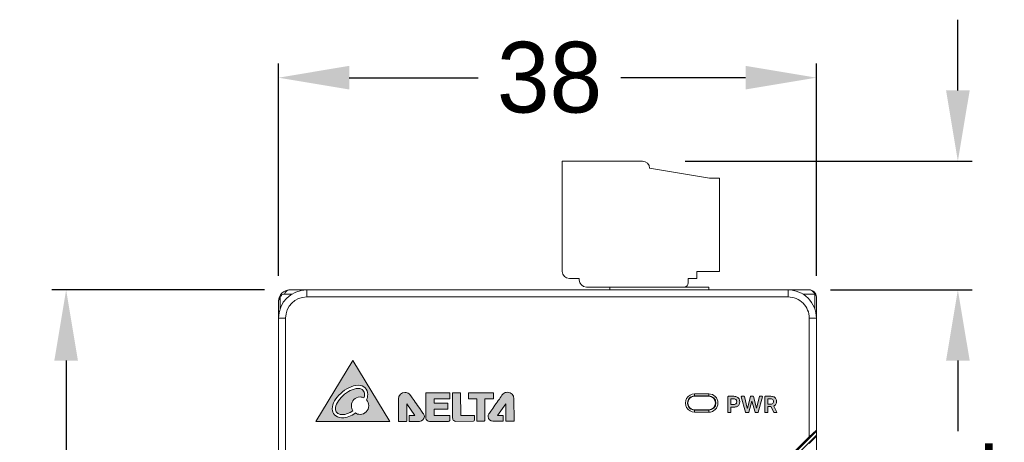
# Model space of a CAD drawing. Header units: millimetres. Extents: x 23 to 399, y -208 to 263.
# Tile 9 of 11: x 23 to 93, y 184 to 214. Entities that reach past the tile are written whole.
import ezdxf

# ---------------------------------------------------------------- set-up
doc = ezdxf.new("R2010")
doc.units = ezdxf.units.MM
doc.header["$LTSCALE"] = 23.1
doc.header["$PDMODE"] = 3
doc.header["$PDSIZE"] = 0.3125
doc.layers.get('0').update_dxf_attribs({"linetype": 'CONTINUOUS'})
doc.layers.get('Defpoints').update_dxf_attribs({"linetype": 'CONTINUOUS'})
doc.layers.add('DIM', color=6, linetype='CONTINUOUS')
doc.dimstyles.get("Standard").update_dxf_attribs({"dimtxt": 3, "dimasz": 3, "dimexe": 1, "dimexo": 3, "dimtad": 1, "dimzin": 0, "dimdsep": 46, "dimtxsty": 'Standard', "dimblk": '_FILLED', "dimblk1": '_FILLED', "dimblk2": '_FILLED', "dimcen": 0.09, "dimazin": 0, "dimtp": 0.01, "dimtm": 0.01, "dimtfac": 1, "dimtofl": 0, "dimtmove": 0, "dimatfit": 3, "dimldrblk": '_FILLED', "dimfxl": 1, "dimtolj": 1, "dimtzin": 0, "dimarcsym": 0})

# ---------------------------------------------------------------- blocks, each defined once
blk = doc.blocks.new('_FILLED')
at = {"color": 0, "linetype": 'ByBlock'}
blk.add_solid([(0, 0), (-1, 0.167), (-1, -0.167)], dxfattribs=at)
blk = doc.blocks.new('*D1')
at = {"layer": 'Defpoints', "color": 0, "transparency": 16777216}
for p in [(43.265, 194.932), (26.261, 94.932), (43.265, 94.932)]:
    blk.add_point(p, dxfattribs=at)
at = {"layer": 'DIM', "color": 0, "lineweight": -2, "transparency": 16777216}
for p, q in [((40.265, 194.932), (25.261, 194.932)), ((26.261, 189.932), (26.261, 151.884)), ((26.261, 99.932), (26.261, 137.979)), ((40.265, 94.932), (25.261, 94.932))]:
    blk.add_line(p, q, dxfattribs=at)
at = {"layer": 'DIM', "color": 0, "lineweight": -2, "transparency": 16777216, "xscale": 5, "yscale": 5, "zscale": 5}
for p, rotation in [((26.261, 194.932), 90), ((26.261, 94.932), 270)]:
    blk.add_blockref('_FILLED', p, dxfattribs=dict(at, rotation=rotation))
at = {"layer": 'DIM', "color": 0, "lineweight": 0, "transparency": 16777216, "insert": (26.261, 144.932), "char_height": 5, "attachment_point": 5, "rotation": 90}
blk.add_mtext('\\A1;100', dxfattribs=at)
blk = doc.blocks.new('*D2')
at = {"layer": 'Defpoints', "color": 0, "transparency": 16777216}
for p in [(79.265, 209.932), (41.265, 192.932), (79.265, 192.932)]:
    blk.add_point(p, dxfattribs=at)
at = {"layer": 'DIM', "color": 0, "lineweight": -2, "transparency": 16777216}
for p, q in [((41.265, 195.932), (41.265, 210.932)), ((79.265, 195.932), (79.265, 210.932)), ((46.265, 209.932), (55.367, 209.932)), ((74.265, 209.932), (65.463, 209.932))]:
    blk.add_line(p, q, dxfattribs=at)
at = {"layer": 'DIM', "color": 0, "lineweight": -2, "transparency": 16777216, "xscale": 5, "yscale": 5, "zscale": 5, "rotation": 180}
blk.add_blockref('_FILLED', (41.265, 209.932), dxfattribs=at)
at = {"layer": 'DIM', "color": 0, "lineweight": -2, "transparency": 16777216, "xscale": 5, "yscale": 5, "zscale": 5}
blk.add_blockref('_FILLED', (79.265, 209.932), dxfattribs=at)
at = {"layer": 'DIM', "color": 0, "lineweight": 0, "transparency": 16777216, "insert": (60.415, 209.932), "char_height": 5, "attachment_point": 5}
blk.add_mtext('\\A1;38', dxfattribs=at)
blk = doc.blocks.new('*D5')
at = {"layer": 'Defpoints', "color": 0, "transparency": 16777216}
for p in [(66.988, 204.032), (77.265, 194.932), (89.265, 194.932)]:
    blk.add_point(p, dxfattribs=at)
at = {"layer": 'DIM', "color": 0, "lineweight": -2, "transparency": 16777216}
for p, q in [((89.265, 209.032), (89.265, 214.032)), ((69.988, 204.032), (90.265, 204.032)), ((80.265, 194.932), (90.265, 194.932)), ((89.265, 189.932), (89.265, 184.932))]:
    blk.add_line(p, q, dxfattribs=at)
at = {"layer": 'DIM', "color": 0, "lineweight": -2, "transparency": 16777216, "xscale": 5, "yscale": 5, "zscale": 5}
for p, rotation in [((89.265, 204.032), 270), ((89.265, 194.932), 90)]:
    blk.add_blockref('_FILLED', p, dxfattribs=dict(at, rotation=rotation))
at = {"layer": 'DIM', "color": 0, "lineweight": 0, "transparency": 16777216, "insert": (89.265, 179.765), "char_height": 5, "attachment_point": 5, "rotation": 90}
blk.add_mtext('\\A1;9.1', dxfattribs=at)

msp = doc.modelspace()

# ---------------------------------------------------------------- hatches: boundary and pattern name
at = {"lineweight": 0, "transparency": 33554687}
h = msp.add_hatch(color=256, dxfattribs=at)
edge = h.paths.add_edge_path()
edge.add_spline(control_points=[(47.229, 187.837), (47.3, 187.765), (47.341, 187.663), (47.342, 187.534), (47.342, 187.461), (47.328, 187.379), (47.298, 187.294), (47.216, 187.334), (47.124, 187.358), (47.026, 187.358), (46.687, 187.357), (46.412, 187.082), (46.413, 186.743), (46.413, 186.611), (46.456, 186.488), (46.528, 186.388), (46.268, 186.213), (45.991, 186.109), (45.77, 186.11), (45.758, 186.11), (45.746, 186.11), (45.734, 186.11), (45.565, 186.119), (45.462, 186.18), (45.393, 186.255), (45.323, 186.331), (45.291, 186.428), (45.289, 186.499), (45.288, 186.507), (45.288, 186.514), (45.288, 186.52), (45.284, 186.777), (45.497, 187.152), (45.814, 187.445), (46.129, 187.741), (46.541, 187.956), (46.89, 187.957), (46.89, 187.957), (46.895, 187.957), (46.895, 187.957), (47.05, 187.956), (47.157, 187.909), (47.229, 187.837)], knot_values=[0, 0, 0, 0, 1, 1, 1, 2, 2, 2, 3, 3, 3, 4, 4, 4, 5, 5, 5, 6, 6, 6, 7, 7, 7, 8, 8, 8, 9, 9, 9, 10, 10, 10, 11, 11, 11, 12, 12, 12, 13, 13, 13, 14, 14, 14, 14], degree=3, periodic=0)
edge = h.paths.add_edge_path()
edge.add_spline(control_points=[(47.028, 186.13), (46.906, 186.13), (46.793, 186.166), (46.697, 186.227), (46.695, 186.225), (46.692, 186.223), (46.69, 186.222), (46.393, 186.015), (46.07, 185.883), (45.771, 185.881), (45.755, 185.881), (45.739, 185.882), (45.724, 185.882), (45.501, 185.892), (45.331, 185.982), (45.224, 186.102), (45.115, 186.222), (45.066, 186.365), (45.061, 186.489), (45.06, 186.499), (45.06, 186.509), (45.06, 186.52), (45.063, 186.889), (45.315, 187.287), (45.659, 187.612), (46.004, 187.933), (46.45, 188.179), (46.888, 188.185), (46.889, 188.185), (46.891, 188.185), (46.894, 188.185), (47.098, 188.185), (47.271, 188.118), (47.39, 187.998), (47.51, 187.879), (47.57, 187.712), (47.57, 187.534), (47.57, 187.41), (47.542, 187.28), (47.487, 187.149), (47.582, 187.041), (47.64, 186.9), (47.64, 186.745), (47.641, 186.406), (47.367, 186.131), (47.028, 186.13), (47.028, 186.13), (47.028, 186.13), (47.028, 186.13)], knot_values=[0, 0, 0, 0, 1, 1, 1, 2, 2, 2, 3, 3, 3, 4, 4, 4, 5, 5, 5, 6, 6, 6, 7, 7, 7, 8, 8, 8, 9, 9, 9, 10, 10, 10, 11, 11, 11, 12, 12, 12, 13, 13, 13, 14, 14, 14, 15, 15, 15, 16, 16, 16, 16], degree=3, periodic=0)
edge = h.paths.add_edge_path()
edge.add_spline(control_points=[(46.522, 189.939), (46.522, 189.939), (43.905, 185.624), (43.905, 185.624), (43.905, 185.624), (49.138, 185.631), (49.138, 185.631), (49.138, 185.631), (46.522, 189.939), (46.522, 189.939), (46.522, 189.939), (46.522, 189.939), (46.522, 189.939)], knot_values=[0, 0, 0, 0, 1, 1, 1, 2, 2, 2, 3, 3, 3, 4, 4, 4, 4], degree=3, periodic=0)
h = msp.add_hatch(color=256, dxfattribs=at)
edge = h.paths.add_edge_path()
edge.add_spline(control_points=[(57.444, 187.693), (57.697, 187.693), (57.903, 187.488), (57.903, 187.235), (57.903, 187.235), (57.905, 185.666), (57.905, 185.666), (57.905, 185.66), (57.902, 185.654), (57.898, 185.649), (57.893, 185.645), (57.887, 185.642), (57.881, 185.642), (57.881, 185.642), (57.347, 185.641), (57.347, 185.641), (57.341, 185.641), (57.334, 185.644), (57.33, 185.648), (57.325, 185.653), (57.323, 185.659), (57.323, 185.666), (57.323, 185.666), (57.321, 186.883), (57.321, 186.883), (57.321, 186.883), (56.749, 186.058), (56.749, 186.058), (56.749, 186.058), (57.121, 186.059), (57.121, 186.059), (57.128, 186.059), (57.134, 186.056), (57.139, 186.052), (57.143, 186.047), (57.146, 186.041), (57.146, 186.034), (57.146, 186.034), (57.146, 185.665), (57.146, 185.665), (57.146, 185.659), (57.144, 185.653), (57.139, 185.648), (57.135, 185.644), (57.128, 185.641), (57.122, 185.641), (57.122, 185.641), (56.415, 185.64), (56.415, 185.64), (56.227, 185.64), (56.074, 185.792), (56.074, 185.98), (56.074, 186.053), (56.097, 186.121), (56.136, 186.176), (56.136, 186.177), (56.34, 186.466), (56.557, 186.773), (56.775, 187.081), (57.004, 187.407), (57.054, 187.48), (57.082, 187.521), (57.12, 187.56), (57.15, 187.585), (57.23, 187.652), (57.332, 187.693), (57.444, 187.693)], knot_values=[0, 0, 0, 0, 1, 1, 1, 2, 2, 2, 3, 3, 3, 4, 4, 4, 5, 5, 5, 6, 6, 6, 7, 7, 7, 8, 8, 8, 9, 9, 9, 10, 10, 10, 11, 11, 11, 12, 12, 12, 13, 13, 13, 14, 14, 14, 15, 15, 15, 16, 16, 16, 17, 17, 17, 18, 18, 18, 19, 19, 19, 20, 20, 20, 21, 21, 21, 22, 22, 22, 22], degree=3, periodic=0)
edge = h.paths.add_edge_path()
edge.add_spline(control_points=[(51.086, 186.768), (50.868, 187.075), (50.638, 187.4), (50.588, 187.473), (50.587, 187.473), (50.587, 187.473), (50.587, 187.473), (50.559, 187.514), (50.521, 187.553), (50.491, 187.578), (50.412, 187.645), (50.309, 187.685), (50.197, 187.685), (49.944, 187.685), (49.739, 187.479), (49.739, 187.226), (49.739, 187.226), (49.739, 187.226), (49.739, 187.226), (49.739, 187.226), (49.739, 187.226), (49.739, 187.226), (49.739, 187.226), (49.74, 186.528), (49.74, 186.528), (49.74, 186.165), (49.741, 185.773), (49.741, 185.657), (49.741, 185.651), (49.744, 185.645), (49.748, 185.64), (49.753, 185.636), (49.759, 185.633), (49.765, 185.633), (49.765, 185.633), (50.299, 185.634), (50.299, 185.634), (50.306, 185.634), (50.312, 185.636), (50.317, 185.641), (50.321, 185.645), (50.324, 185.652), (50.324, 185.658), (50.324, 185.658), (50.322, 186.876), (50.322, 186.876), (50.322, 186.876), (50.896, 186.052), (50.896, 186.052), (50.896, 186.052), (50.524, 186.052), (50.524, 186.052), (50.517, 186.052), (50.511, 186.049), (50.507, 186.044), (50.502, 186.04), (50.499, 186.034), (50.499, 186.027), (50.499, 186.027), (50.5, 185.658), (50.5, 185.658), (50.5, 185.652), (50.503, 185.646), (50.507, 185.641), (50.512, 185.637), (50.518, 185.634), (50.524, 185.634), (50.524, 185.634), (51.231, 185.635), (51.231, 185.635), (51.419, 185.635), (51.572, 185.788), (51.571, 185.976), (51.571, 186.049), (51.548, 186.116), (51.509, 186.171), (51.509, 186.172), (51.304, 186.46), (51.086, 186.768), (51.086, 186.768), (51.086, 186.768), (51.086, 186.768)], knot_values=[0, 0, 0, 0, 1, 1, 1, 2, 2, 2, 3, 3, 3, 4, 4, 4, 5, 5, 5, 6, 6, 6, 7, 7, 7, 8, 8, 8, 9, 9, 9, 10, 10, 10, 11, 11, 11, 12, 12, 12, 13, 13, 13, 14, 14, 14, 15, 15, 15, 16, 16, 16, 17, 17, 17, 18, 18, 18, 19, 19, 19, 20, 20, 20, 21, 21, 21, 22, 22, 22, 23, 23, 23, 24, 24, 24, 25, 25, 25, 26, 26, 26, 27, 27, 27, 27], degree=3, periodic=0)
edge = h.paths.add_edge_path()
edge.add_spline(control_points=[(55.11, 186.032), (55.11, 185.955), (55.111, 185.782), (55.111, 185.747), (55.111, 185.747), (55.111, 185.746), (55.111, 185.746), (55.111, 185.746), (55.111, 185.746), (55.111, 185.746), (55.11, 185.726), (55.1, 185.701), (55.083, 185.678), (55.064, 185.655), (55.043, 185.639), (55.017, 185.638), (55.017, 185.638), (55.016, 185.638), (55.016, 185.638), (55.016, 185.638), (55.016, 185.638), (55.016, 185.638), (55.016, 185.638), (53.806, 185.637), (53.806, 185.637), (53.76, 185.637), (53.7, 185.654), (53.651, 185.692), (53.602, 185.73), (53.564, 185.791), (53.564, 185.879), (53.564, 185.879), (53.563, 186.839), (53.563, 186.839), (53.563, 186.839), (53.562, 187.415), (53.562, 187.415), (53.562, 187.415), (53.562, 187.624), (53.562, 187.624), (53.562, 187.637), (53.573, 187.648), (53.586, 187.648), (53.586, 187.648), (54.109, 187.649), (54.109, 187.649), (54.116, 187.649), (54.122, 187.646), (54.126, 187.642), (54.131, 187.637), (54.134, 187.631), (54.134, 187.625), (54.134, 187.625), (54.136, 186.055), (54.136, 186.055), (54.136, 186.055), (55.086, 186.056), (55.086, 186.056), (55.092, 186.056), (55.099, 186.054), (55.103, 186.049), (55.108, 186.045), (55.11, 186.038), (55.11, 186.032), (55.11, 186.032), (55.11, 186.032), (55.11, 186.032)], knot_values=[0, 0, 0, 0, 1, 1, 1, 2, 2, 2, 3, 3, 3, 4, 4, 4, 5, 5, 5, 6, 6, 6, 7, 7, 7, 8, 8, 8, 9, 9, 9, 10, 10, 10, 11, 11, 11, 12, 12, 12, 13, 13, 13, 14, 14, 14, 15, 15, 15, 16, 16, 16, 17, 17, 17, 18, 18, 18, 19, 19, 19, 20, 20, 20, 21, 21, 21, 22, 22, 22, 22], degree=3, periodic=0)
edge = h.paths.add_edge_path()
edge.add_spline(control_points=[(53.381, 186.034), (53.381, 186.041), (53.378, 186.047), (53.374, 186.051), (53.369, 186.056), (53.363, 186.059), (53.357, 186.059), (53.357, 186.059), (52.268, 186.057), (52.268, 186.057), (52.268, 186.057), (52.267, 186.497), (52.267, 186.497), (52.267, 186.497), (53.206, 186.498), (53.206, 186.498), (53.213, 186.498), (53.219, 186.5), (53.223, 186.505), (53.228, 186.509), (53.23, 186.516), (53.23, 186.522), (53.23, 186.522), (53.23, 186.893), (53.23, 186.893), (53.23, 186.899), (53.227, 186.905), (53.223, 186.91), (53.218, 186.914), (53.212, 186.917), (53.206, 186.917), (53.206, 186.917), (52.27, 186.916), (52.27, 186.916), (52.27, 186.916), (52.27, 187.223), (52.27, 187.223), (52.27, 187.223), (53.355, 187.224), (53.355, 187.224), (53.362, 187.224), (53.368, 187.226), (53.372, 187.231), (53.377, 187.236), (53.38, 187.242), (53.379, 187.248), (53.379, 187.248), (53.379, 187.625), (53.379, 187.625), (53.379, 187.632), (53.376, 187.638), (53.372, 187.642), (53.367, 187.647), (53.361, 187.65), (53.355, 187.65), (53.355, 187.65), (51.7, 187.647), (51.7, 187.647), (51.694, 187.647), (51.688, 187.645), (51.683, 187.64), (51.679, 187.636), (51.676, 187.629), (51.676, 187.623), (51.676, 187.623), (51.678, 185.87), (51.678, 185.87), (51.678, 185.796), (51.716, 185.737), (51.766, 185.697), (51.816, 185.656), (51.879, 185.635), (51.931, 185.635), (51.931, 185.635), (53.272, 185.636), (53.272, 185.636), (53.3, 185.637), (53.326, 185.651), (53.348, 185.671), (53.359, 185.681), (53.366, 185.691), (53.372, 185.701), (53.374, 185.705), (53.376, 185.71), (53.378, 185.713), (53.38, 185.718), (53.381, 185.719), (53.381, 185.728), (53.381, 185.728), (53.381, 185.73), (53.381, 185.73), (53.381, 185.73), (53.381, 186.034), (53.381, 186.034), (53.381, 186.034), (53.381, 186.034), (53.381, 186.034)], knot_values=[0, 0, 0, 0, 1, 1, 1, 2, 2, 2, 3, 3, 3, 4, 4, 4, 5, 5, 5, 6, 6, 6, 7, 7, 7, 8, 8, 8, 9, 9, 9, 10, 10, 10, 11, 11, 11, 12, 12, 12, 13, 13, 13, 14, 14, 14, 15, 15, 15, 16, 16, 16, 17, 17, 17, 18, 18, 18, 19, 19, 19, 20, 20, 20, 21, 21, 21, 22, 22, 22, 23, 23, 23, 24, 24, 24, 25, 25, 25, 26, 26, 26, 27, 27, 27, 28, 28, 28, 29, 29, 29, 30, 30, 30, 31, 31, 31, 32, 32, 32, 32], degree=3, periodic=0)
edge = h.paths.add_edge_path()
edge.add_spline(control_points=[(56.444, 187.241), (56.449, 187.245), (56.451, 187.251), (56.451, 187.258), (56.451, 187.258), (56.451, 187.627), (56.451, 187.627), (56.451, 187.641), (56.44, 187.651), (56.426, 187.651), (56.426, 187.651), (54.705, 187.651), (54.705, 187.651), (54.698, 187.651), (54.692, 187.649), (54.687, 187.644), (54.683, 187.64), (54.68, 187.633), (54.68, 187.627), (54.68, 187.627), (54.681, 187.254), (54.681, 187.254), (54.681, 187.247), (54.684, 187.241), (54.688, 187.236), (54.693, 187.232), (54.699, 187.229), (54.705, 187.229), (54.705, 187.229), (55.286, 187.23), (55.286, 187.23), (55.286, 187.23), (55.288, 185.668), (55.288, 185.668), (55.288, 185.661), (55.29, 185.655), (55.295, 185.65), (55.299, 185.646), (55.306, 185.643), (55.312, 185.643), (55.416, 185.644), (55.711, 185.644), (55.751, 185.644), (55.751, 185.644), (55.751, 185.644), (55.751, 185.644), (55.751, 185.644), (55.752, 185.644), (55.752, 185.644), (55.774, 185.644), (55.799, 185.652), (55.82, 185.67), (55.839, 185.686), (55.856, 185.715), (55.855, 185.755), (55.855, 185.755), (55.853, 187.221), (55.853, 187.221), (55.853, 187.221), (55.853, 187.233), (55.853, 187.233), (55.853, 187.233), (56.427, 187.234), (56.427, 187.234), (56.433, 187.234), (56.44, 187.236), (56.444, 187.241), (56.444, 187.241), (56.444, 187.241), (56.444, 187.241)], knot_values=[0, 0, 0, 0, 1, 1, 1, 2, 2, 2, 3, 3, 3, 4, 4, 4, 5, 5, 5, 6, 6, 6, 7, 7, 7, 8, 8, 8, 9, 9, 9, 10, 10, 10, 11, 11, 11, 12, 12, 12, 13, 13, 13, 14, 14, 14, 15, 15, 15, 16, 16, 16, 17, 17, 17, 18, 18, 18, 19, 19, 19, 20, 20, 20, 21, 21, 21, 22, 22, 22, 23, 23, 23, 23], degree=3, periodic=0)
h = msp.add_hatch(color=256, dxfattribs=at)
h.dxf.hatch_style = 2
edge = h.paths.add_edge_path()
edge.add_spline(control_points=[(73.415, 186.816), (73.467, 186.816), (73.509, 186.825), (73.542, 186.843), (73.575, 186.862), (73.599, 186.886), (73.615, 186.917), (73.631, 186.949), (73.639, 186.986), (73.639, 187.026), (73.639, 187.066), (73.631, 187.102), (73.615, 187.133), (73.6, 187.164), (73.575, 187.189), (73.542, 187.206), (73.509, 187.224), (73.466, 187.232), (73.414, 187.232), (73.414, 187.232), (73.223, 187.232), (73.223, 187.232), (73.223, 187.232), (73.223, 186.816), (73.223, 186.816), (73.223, 186.816), (73.415, 186.816), (73.415, 186.816)], knot_values=[0, 0, 0, 0, 1, 1, 1, 2, 2, 2, 3, 3, 3, 4, 4, 4, 5, 5, 5, 6, 6, 6, 7, 7, 7, 8, 8, 8, 9, 9, 9, 9], degree=3, periodic=0)
edge = h.paths.add_edge_path()
edge.add_spline(control_points=[(73.025, 186.267), (73.018, 186.273), (73.015, 186.281), (73.015, 186.29), (73.015, 186.29), (73.015, 187.374), (73.015, 187.374), (73.015, 187.383), (73.018, 187.39), (73.025, 187.397), (73.031, 187.403), (73.039, 187.406), (73.048, 187.406), (73.048, 187.406), (73.446, 187.406), (73.446, 187.406), (73.534, 187.406), (73.609, 187.39), (73.668, 187.357), (73.728, 187.324), (73.774, 187.279), (73.805, 187.222), (73.836, 187.164), (73.851, 187.099), (73.851, 187.026), (73.851, 186.952), (73.836, 186.887), (73.805, 186.829), (73.773, 186.772), (73.727, 186.727), (73.667, 186.695), (73.606, 186.662), (73.531, 186.645), (73.443, 186.645), (73.443, 186.645), (73.223, 186.645), (73.223, 186.645), (73.223, 186.645), (73.223, 186.29), (73.223, 186.29), (73.223, 186.281), (73.22, 186.273), (73.213, 186.267), (73.207, 186.26), (73.199, 186.257), (73.19, 186.257), (73.19, 186.257), (73.048, 186.257), (73.048, 186.257), (73.039, 186.257), (73.031, 186.26), (73.025, 186.267)], knot_values=[0, 0, 0, 0, 1, 1, 1, 2, 2, 2, 3, 3, 3, 4, 4, 4, 5, 5, 5, 6, 6, 6, 7, 7, 7, 8, 8, 8, 9, 9, 9, 10, 10, 10, 11, 11, 11, 12, 12, 12, 13, 13, 13, 14, 14, 14, 15, 15, 15, 16, 16, 16, 17, 17, 17, 17], degree=3, periodic=0)
h = msp.add_hatch(color=256, dxfattribs=at)
h.dxf.hatch_style = 2
edge = h.paths.add_edge_path()
edge.add_spline(control_points=[(74.279, 186.264), (74.273, 186.268), (74.269, 186.274), (74.267, 186.281), (74.267, 186.281), (73.961, 187.365), (73.961, 187.365), (73.96, 187.369), (73.96, 187.372), (73.96, 187.374), (73.96, 187.383), (73.963, 187.39), (73.969, 187.397), (73.976, 187.404), (73.984, 187.407), (73.993, 187.407), (73.993, 187.407), (74.148, 187.407), (74.148, 187.407), (74.155, 187.407), (74.162, 187.404), (74.168, 187.4), (74.174, 187.395), (74.178, 187.389), (74.179, 187.382), (74.179, 187.382), (74.381, 186.562), (74.381, 186.562), (74.381, 186.562), (74.391, 186.562), (74.391, 186.562), (74.391, 186.562), (74.606, 187.382), (74.606, 187.382), (74.608, 187.39), (74.611, 187.396), (74.618, 187.4), (74.623, 187.404), (74.63, 187.407), (74.638, 187.407), (74.638, 187.407), (74.791, 187.407), (74.791, 187.407), (74.799, 187.407), (74.805, 187.404), (74.811, 187.4), (74.817, 187.396), (74.821, 187.39), (74.823, 187.382), (74.823, 187.382), (75.038, 186.561), (75.038, 186.561), (75.038, 186.561), (75.048, 186.561), (75.048, 186.561), (75.048, 186.561), (75.25, 187.382), (75.25, 187.382), (75.251, 187.389), (75.255, 187.395), (75.261, 187.4), (75.267, 187.404), (75.273, 187.407), (75.281, 187.407), (75.281, 187.407), (75.436, 187.407), (75.436, 187.407), (75.445, 187.407), (75.453, 187.404), (75.459, 187.397), (75.466, 187.39), (75.469, 187.383), (75.469, 187.374), (75.469, 187.372), (75.469, 187.369), (75.468, 187.365), (75.468, 187.365), (75.161, 186.281), (75.161, 186.281), (75.159, 186.274), (75.156, 186.268), (75.15, 186.264), (75.144, 186.259), (75.137, 186.257), (75.13, 186.257), (75.13, 186.257), (74.974, 186.257), (74.974, 186.257), (74.966, 186.257), (74.96, 186.259), (74.954, 186.263), (74.948, 186.268), (74.944, 186.273), (74.942, 186.28), (74.942, 186.28), (74.719, 187.064), (74.719, 187.064), (74.719, 187.064), (74.71, 187.064), (74.71, 187.064), (74.71, 187.064), (74.486, 186.28), (74.486, 186.28), (74.484, 186.273), (74.481, 186.268), (74.475, 186.263), (74.469, 186.259), (74.462, 186.257), (74.455, 186.257), (74.455, 186.257), (74.299, 186.257), (74.299, 186.257), (74.291, 186.257), (74.285, 186.259), (74.279, 186.264)], knot_values=[0, 0, 0, 0, 1, 1, 1, 2, 2, 2, 3, 3, 3, 4, 4, 4, 5, 5, 5, 6, 6, 6, 7, 7, 7, 8, 8, 8, 9, 9, 9, 10, 10, 10, 11, 11, 11, 12, 12, 12, 13, 13, 13, 14, 14, 14, 15, 15, 15, 16, 16, 16, 17, 17, 17, 18, 18, 18, 19, 19, 19, 20, 20, 20, 21, 21, 21, 22, 22, 22, 23, 23, 23, 24, 24, 24, 25, 25, 25, 26, 26, 26, 27, 27, 27, 28, 28, 28, 29, 29, 29, 30, 30, 30, 31, 31, 31, 32, 32, 32, 33, 33, 33, 34, 34, 34, 35, 35, 35, 36, 36, 36, 37, 37, 37, 38, 38, 38, 38], degree=3, periodic=0)
h = msp.add_hatch(color=256, dxfattribs=at)
h.dxf.hatch_style = 2
edge = h.paths.add_edge_path()
edge.add_spline(control_points=[(76.024, 186.851), (76.074, 186.851), (76.117, 186.858), (76.151, 186.872), (76.183, 186.887), (76.208, 186.908), (76.223, 186.935), (76.239, 186.963), (76.247, 186.997), (76.247, 187.039), (76.247, 187.079), (76.239, 187.114), (76.223, 187.143), (76.207, 187.172), (76.183, 187.194), (76.15, 187.209), (76.116, 187.225), (76.074, 187.232), (76.022, 187.232), (76.022, 187.232), (75.862, 187.232), (75.862, 187.232), (75.854, 187.232), (75.847, 187.229), (75.841, 187.224), (75.835, 187.218), (75.832, 187.21), (75.832, 187.202), (75.832, 187.202), (75.832, 186.851), (75.832, 186.851), (75.832, 186.851), (76.024, 186.851), (76.024, 186.851)], knot_values=[0, 0, 0, 0, 1, 1, 1, 2, 2, 2, 3, 3, 3, 4, 4, 4, 5, 5, 5, 6, 6, 6, 7, 7, 7, 8, 8, 8, 9, 9, 9, 10, 10, 10, 11, 11, 11, 11], degree=3, periodic=0)
edge = h.paths.add_edge_path()
edge.add_spline(control_points=[(75.633, 186.266), (75.627, 186.273), (75.623, 186.28), (75.623, 186.289), (75.623, 186.289), (75.623, 187.374), (75.623, 187.374), (75.623, 187.383), (75.627, 187.39), (75.633, 187.397), (75.639, 187.403), (75.647, 187.406), (75.656, 187.406), (75.656, 187.406), (76.055, 187.406), (76.055, 187.406), (76.143, 187.406), (76.217, 187.391), (76.277, 187.36), (76.337, 187.329), (76.382, 187.286), (76.413, 187.232), (76.444, 187.176), (76.46, 187.112), (76.46, 187.039), (76.46, 186.965), (76.444, 186.901), (76.413, 186.847), (76.382, 186.793), (76.336, 186.751), (76.275, 186.722), (76.275, 186.722), (76.252, 186.712), (76.252, 186.712), (76.252, 186.712), (76.481, 186.293), (76.481, 186.293), (76.483, 186.29), (76.484, 186.286), (76.484, 186.282), (76.484, 186.275), (76.482, 186.269), (76.477, 186.264), (76.473, 186.259), (76.467, 186.257), (76.46, 186.257), (76.46, 186.257), (76.299, 186.257), (76.299, 186.257), (76.289, 186.257), (76.281, 186.259), (76.273, 186.264), (76.265, 186.269), (76.26, 186.275), (76.256, 186.283), (76.256, 186.283), (76.043, 186.678), (76.043, 186.678), (76.043, 186.678), (75.832, 186.678), (75.832, 186.678), (75.832, 186.678), (75.832, 186.289), (75.832, 186.289), (75.832, 186.28), (75.829, 186.273), (75.822, 186.266), (75.816, 186.26), (75.808, 186.257), (75.799, 186.257), (75.799, 186.257), (75.656, 186.257), (75.656, 186.257), (75.647, 186.257), (75.639, 186.26), (75.633, 186.266)], knot_values=[0, 0, 0, 0, 1, 1, 1, 2, 2, 2, 3, 3, 3, 4, 4, 4, 5, 5, 5, 6, 6, 6, 7, 7, 7, 8, 8, 8, 9, 9, 9, 10, 10, 10, 11, 11, 11, 12, 12, 12, 13, 13, 13, 14, 14, 14, 15, 15, 15, 16, 16, 16, 17, 17, 17, 18, 18, 18, 19, 19, 19, 20, 20, 20, 21, 21, 21, 22, 22, 22, 23, 23, 23, 24, 24, 24, 25, 25, 25, 25], degree=3, periodic=0)

# ---------------------------------------------------------------- linework, layer by layer
at = {"linetype": 'Continuous', "lineweight": 0}
for p, q in [((61.315, 204.032), (61.315, 196.232)), ((61.315, 204.032), (66.988, 204.032)), ((71.715, 202.832), (67.488, 203.532)), ((71.715, 202.832), (72.415, 202.832)), ((72.415, 202.832), (72.415, 196.232)), ((70.815, 196.232), (70.815, 195.732)), ((70.815, 196.232), (72.415, 196.232)), ((61.815, 195.732), (62.515, 195.732)), ((62.515, 195.732), (62.515, 195.632)), ((70.215, 195.732), (70.215, 195.432)), ((70.215, 195.732), (70.815, 195.732)), ((42.065, 194.932), (78.765, 194.932)), ((43.265, 194.932), (43.265, 194.432)), ((63.015, 195.132), (71.665, 195.132)), ((64.665, 194.932), (64.665, 195.132)), ((71.665, 195.132), (71.665, 194.932)), ((77.265, 194.432), (77.265, 194.932)), ((41.265, 95.732), (41.265, 194.132)), ((41.378, 193.579), (41.378, 194.325)), ((41.678, 194.625), (42.224, 194.625)), ((43.265, 194.432), (77.265, 194.432)), ((79.152, 194.625), (78.305, 194.625)), ((79.152, 193.579), (79.152, 194.625)), ((79.265, 95.432), (79.265, 194.432)), ((41.765, 192.932), (41.265, 192.932)), ((41.765, 96.932), (41.765, 192.932)), ((78.765, 192.932), (78.765, 184.531)), ((79.265, 192.932), (78.765, 192.932)), ((70.665, 187.582), (70.665, 187.407)), ((71.665, 187.582), (70.665, 187.582)), ((70.665, 187.439), (71.665, 187.439)), ((70.665, 187.407), (71.665, 187.407)), ((71.665, 187.582), (71.665, 187.439)), ((71.665, 187.439), (71.665, 187.407)), ((70.665, 186.457), (70.665, 186.424)), ((71.665, 186.457), (70.665, 186.457)), ((71.665, 186.457), (71.665, 186.424)), ((70.665, 186.424), (70.665, 186.282)), ((70.665, 186.424), (71.665, 186.424)), ((70.665, 186.282), (71.665, 186.282)), ((71.665, 186.282), (71.665, 186.424)), ((74.223, 179.989), (78.765, 184.531)), ((77.165, 182.832), (79.265, 184.932)), ((79.265, 184.652), (77.265, 182.652)), ((79.265, 185.006), (78.765, 184.531)), ((78.765, 184.072), (79.265, 184.591))]:
    msp.add_line(p, q, dxfattribs=at)
at = {"lineweight": 0}
msp.add_line((54.265, 194.432), (60.265, 194.432), dxfattribs=at)
at = {"linetype": 'Continuous', "lineweight": 0}
for centre, radius, start, end in [((66.988, 203.532), 0.5, 0, 90), ((61.815, 196.232), 0.5, 180, 270), ((63.015, 195.632), 0.5, 180, 270), ((43.265, 192.932), 2, 90, 180), ((42.065, 194.132), 0.8, 90, 179.99993), ((69.915, 195.432), 0.3, 270, 0), ((77.265, 192.932), 2, 0, 90.0001), ((78.765, 194.432), 0.5, 359.986, 90), ((41.678, 194.325), 0.3, 89.99993, 179.99999), ((43.265, 192.932), 1.5, 90, 180), ((77.265, 192.932), 1.5, 0, 90.00003), ((70.665, 186.932), 0.65, 89.99946, 270), ((70.665, 186.932), 0.507, 89.99684, 270), ((70.665, 186.932), 0.475, 89.98769, 270.02069), ((71.665, 186.932), 0.65, 270, 89.99829), ((71.665, 186.932), 0.507, 270.00275, 89.99683), ((71.665, 186.932), 0.475, 270.02482, 89.97515)]:
    msp.add_arc(centre, radius, start, end, dxfattribs=at)
for points, knots in [([(41.678, 194.625), (41.708, 194.711), (41.787, 194.83), (41.941, 194.917), (42.025, 194.932), (42.065, 194.932)], [0, 0, 0, 0, 0.51979, 0.768936, 1, 1, 1, 1]), ([(79.152, 194.625), (79.122, 194.711), (79.023, 194.865), (78.847, 194.932), (78.765, 194.932)], [0, 0, 0, 0, 0.523347, 1, 1, 1, 1]), ([(41.265, 194.132), (41.265, 194.168), (41.289, 194.246), (41.345, 194.301), (41.378, 194.325)], [0, 0, 0, 0, 0.474044, 1, 1, 1, 1]), ([(79.265, 194.432), (79.265, 194.467), (79.241, 194.545), (79.185, 194.601), (79.152, 194.625)], [0, 0, 0, 0, 0.463706, 1, 1, 1, 1])]:
    msp.add_open_spline(points, degree=3, knots=knots, dxfattribs=at)
at = {"lineweight": 0}
for points, knots in [([(46.522, 189.939), (46.522, 189.939), (43.905, 185.624), (43.905, 185.624), (43.905, 185.624), (49.138, 185.631), (49.138, 185.631), (49.138, 185.631), (46.522, 189.939), (46.522, 189.939), (46.522, 189.939), (46.522, 189.939), (46.522, 189.939)], [0, 0, 0, 0, 1, 1, 1, 2, 2, 2, 3, 3, 3, 4, 4, 4, 4]), ([(47.028, 186.13), (46.906, 186.13), (46.793, 186.166), (46.697, 186.227), (46.695, 186.225), (46.692, 186.223), (46.69, 186.222), (46.393, 186.015), (46.07, 185.883), (45.771, 185.881), (45.755, 185.881), (45.739, 185.882), (45.724, 185.882), (45.501, 185.892), (45.331, 185.982), (45.224, 186.102), (45.115, 186.222), (45.066, 186.365), (45.061, 186.489), (45.06, 186.499), (45.06, 186.509), (45.06, 186.52), (45.063, 186.889), (45.315, 187.287), (45.659, 187.612), (46.004, 187.933), (46.45, 188.179), (46.888, 188.185), (46.889, 188.185), (46.891, 188.185), (46.894, 188.185), (47.098, 188.185), (47.271, 188.118), (47.39, 187.998), (47.51, 187.879), (47.57, 187.712), (47.57, 187.534), (47.57, 187.41), (47.542, 187.28), (47.487, 187.149), (47.582, 187.041), (47.64, 186.9), (47.64, 186.745), (47.641, 186.406), (47.367, 186.131), (47.028, 186.13), (47.028, 186.13), (47.028, 186.13), (47.028, 186.13)], [0, 0, 0, 0, 1, 1, 1, 2, 2, 2, 3, 3, 3, 4, 4, 4, 5, 5, 5, 6, 6, 6, 7, 7, 7, 8, 8, 8, 9, 9, 9, 10, 10, 10, 11, 11, 11, 12, 12, 12, 13, 13, 13, 14, 14, 14, 15, 15, 15, 16, 16, 16, 16]), ([(47.229, 187.837), (47.3, 187.765), (47.341, 187.663), (47.342, 187.534), (47.342, 187.461), (47.328, 187.379), (47.298, 187.294), (47.216, 187.334), (47.124, 187.358), (47.026, 187.358), (46.687, 187.357), (46.412, 187.082), (46.413, 186.743), (46.413, 186.611), (46.456, 186.488), (46.528, 186.388), (46.268, 186.213), (45.991, 186.109), (45.77, 186.11), (45.758, 186.11), (45.746, 186.11), (45.734, 186.11), (45.565, 186.119), (45.462, 186.18), (45.393, 186.255), (45.323, 186.331), (45.291, 186.428), (45.289, 186.499), (45.288, 186.507), (45.288, 186.514), (45.288, 186.52), (45.284, 186.777), (45.497, 187.152), (45.814, 187.445), (46.129, 187.741), (46.541, 187.956), (46.89, 187.957), (46.89, 187.957), (46.895, 187.957), (46.895, 187.957), (47.05, 187.956), (47.157, 187.909), (47.229, 187.837)], [0, 0, 0, 0, 1, 1, 1, 2, 2, 2, 3, 3, 3, 4, 4, 4, 5, 5, 5, 6, 6, 6, 7, 7, 7, 8, 8, 8, 9, 9, 9, 10, 10, 10, 11, 11, 11, 12, 12, 12, 13, 13, 13, 14, 14, 14, 14]), ([(51.086, 186.768), (50.868, 187.075), (50.638, 187.4), (50.588, 187.473), (50.587, 187.473), (50.587, 187.473), (50.587, 187.473), (50.559, 187.514), (50.521, 187.553), (50.491, 187.578), (50.412, 187.645), (50.309, 187.685), (50.197, 187.685), (49.944, 187.685), (49.739, 187.479), (49.739, 187.226), (49.739, 187.226), (49.739, 187.226), (49.739, 187.226), (49.739, 187.226), (49.739, 187.226), (49.739, 187.226), (49.739, 187.226), (49.74, 186.528), (49.74, 186.528), (49.74, 186.165), (49.741, 185.773), (49.741, 185.657), (49.741, 185.651), (49.744, 185.645), (49.748, 185.64), (49.753, 185.636), (49.759, 185.633), (49.765, 185.633), (49.765, 185.633), (50.299, 185.634), (50.299, 185.634), (50.306, 185.634), (50.312, 185.636), (50.317, 185.641), (50.321, 185.645), (50.324, 185.652), (50.324, 185.658), (50.324, 185.658), (50.322, 186.876), (50.322, 186.876), (50.322, 186.876), (50.896, 186.052), (50.896, 186.052), (50.896, 186.052), (50.524, 186.052), (50.524, 186.052), (50.517, 186.052), (50.511, 186.049), (50.507, 186.044), (50.502, 186.04), (50.499, 186.034), (50.499, 186.027), (50.499, 186.027), (50.5, 185.658), (50.5, 185.658), (50.5, 185.652), (50.503, 185.646), (50.507, 185.641), (50.512, 185.637), (50.518, 185.634), (50.524, 185.634), (50.524, 185.634), (51.231, 185.635), (51.231, 185.635), (51.419, 185.635), (51.572, 185.788), (51.571, 185.976), (51.571, 186.049), (51.548, 186.116), (51.509, 186.171), (51.509, 186.172), (51.304, 186.46), (51.086, 186.768), (51.086, 186.768), (51.086, 186.768), (51.086, 186.768)], [0, 0, 0, 0, 1, 1, 1, 2, 2, 2, 3, 3, 3, 4, 4, 4, 5, 5, 5, 6, 6, 6, 7, 7, 7, 8, 8, 8, 9, 9, 9, 10, 10, 10, 11, 11, 11, 12, 12, 12, 13, 13, 13, 14, 14, 14, 15, 15, 15, 16, 16, 16, 17, 17, 17, 18, 18, 18, 19, 19, 19, 20, 20, 20, 21, 21, 21, 22, 22, 22, 23, 23, 23, 24, 24, 24, 25, 25, 25, 26, 26, 26, 27, 27, 27, 27]), ([(53.381, 186.034), (53.381, 186.041), (53.378, 186.047), (53.374, 186.051), (53.369, 186.056), (53.363, 186.059), (53.357, 186.059), (53.357, 186.059), (52.268, 186.057), (52.268, 186.057), (52.268, 186.057), (52.267, 186.497), (52.267, 186.497), (52.267, 186.497), (53.206, 186.498), (53.206, 186.498), (53.213, 186.498), (53.219, 186.5), (53.223, 186.505), (53.228, 186.509), (53.23, 186.516), (53.23, 186.522), (53.23, 186.522), (53.23, 186.893), (53.23, 186.893), (53.23, 186.899), (53.227, 186.905), (53.223, 186.91), (53.218, 186.914), (53.212, 186.917), (53.206, 186.917), (53.206, 186.917), (52.27, 186.916), (52.27, 186.916), (52.27, 186.916), (52.27, 187.223), (52.27, 187.223), (52.27, 187.223), (53.355, 187.224), (53.355, 187.224), (53.362, 187.224), (53.368, 187.226), (53.372, 187.231), (53.377, 187.236), (53.38, 187.242), (53.379, 187.248), (53.379, 187.248), (53.379, 187.625), (53.379, 187.625), (53.379, 187.632), (53.376, 187.638), (53.372, 187.642), (53.367, 187.647), (53.361, 187.65), (53.355, 187.65), (53.355, 187.65), (51.7, 187.647), (51.7, 187.647), (51.694, 187.647), (51.688, 187.645), (51.683, 187.64), (51.679, 187.636), (51.676, 187.629), (51.676, 187.623), (51.676, 187.623), (51.678, 185.87), (51.678, 185.87), (51.678, 185.796), (51.716, 185.737), (51.766, 185.697), (51.816, 185.656), (51.879, 185.635), (51.931, 185.635), (51.931, 185.635), (53.272, 185.636), (53.272, 185.636), (53.3, 185.637), (53.326, 185.651), (53.348, 185.671), (53.359, 185.681), (53.366, 185.691), (53.372, 185.701), (53.374, 185.705), (53.376, 185.71), (53.378, 185.713), (53.38, 185.718), (53.381, 185.719), (53.381, 185.728), (53.381, 185.728), (53.381, 185.73), (53.381, 185.73), (53.381, 185.73), (53.381, 186.034), (53.381, 186.034), (53.381, 186.034), (53.381, 186.034), (53.381, 186.034)], [0, 0, 0, 0, 1, 1, 1, 2, 2, 2, 3, 3, 3, 4, 4, 4, 5, 5, 5, 6, 6, 6, 7, 7, 7, 8, 8, 8, 9, 9, 9, 10, 10, 10, 11, 11, 11, 12, 12, 12, 13, 13, 13, 14, 14, 14, 15, 15, 15, 16, 16, 16, 17, 17, 17, 18, 18, 18, 19, 19, 19, 20, 20, 20, 21, 21, 21, 22, 22, 22, 23, 23, 23, 24, 24, 24, 25, 25, 25, 26, 26, 26, 27, 27, 27, 28, 28, 28, 29, 29, 29, 30, 30, 30, 31, 31, 31, 32, 32, 32, 32]), ([(55.11, 186.032), (55.11, 185.955), (55.111, 185.782), (55.111, 185.747), (55.111, 185.747), (55.111, 185.746), (55.111, 185.746), (55.111, 185.746), (55.111, 185.746), (55.111, 185.746), (55.11, 185.726), (55.1, 185.701), (55.083, 185.678), (55.064, 185.655), (55.043, 185.639), (55.017, 185.638), (55.017, 185.638), (55.016, 185.638), (55.016, 185.638), (55.016, 185.638), (55.016, 185.638), (55.016, 185.638), (55.016, 185.638), (53.806, 185.637), (53.806, 185.637), (53.76, 185.637), (53.7, 185.654), (53.651, 185.692), (53.602, 185.73), (53.564, 185.791), (53.564, 185.879), (53.564, 185.879), (53.563, 186.839), (53.563, 186.839), (53.563, 186.839), (53.562, 187.415), (53.562, 187.415), (53.562, 187.415), (53.562, 187.624), (53.562, 187.624), (53.562, 187.637), (53.573, 187.648), (53.586, 187.648), (53.586, 187.648), (54.109, 187.649), (54.109, 187.649), (54.116, 187.649), (54.122, 187.646), (54.126, 187.642), (54.131, 187.637), (54.134, 187.631), (54.134, 187.625), (54.134, 187.625), (54.136, 186.055), (54.136, 186.055), (54.136, 186.055), (55.086, 186.056), (55.086, 186.056), (55.092, 186.056), (55.099, 186.054), (55.103, 186.049), (55.108, 186.045), (55.11, 186.038), (55.11, 186.032), (55.11, 186.032), (55.11, 186.032), (55.11, 186.032)], [0, 0, 0, 0, 1, 1, 1, 2, 2, 2, 3, 3, 3, 4, 4, 4, 5, 5, 5, 6, 6, 6, 7, 7, 7, 8, 8, 8, 9, 9, 9, 10, 10, 10, 11, 11, 11, 12, 12, 12, 13, 13, 13, 14, 14, 14, 15, 15, 15, 16, 16, 16, 17, 17, 17, 18, 18, 18, 19, 19, 19, 20, 20, 20, 21, 21, 21, 22, 22, 22, 22]), ([(56.444, 187.241), (56.449, 187.245), (56.451, 187.251), (56.451, 187.258), (56.451, 187.258), (56.451, 187.627), (56.451, 187.627), (56.451, 187.641), (56.44, 187.651), (56.426, 187.651), (56.426, 187.651), (54.705, 187.651), (54.705, 187.651), (54.698, 187.651), (54.692, 187.649), (54.687, 187.644), (54.683, 187.64), (54.68, 187.633), (54.68, 187.627), (54.68, 187.627), (54.681, 187.254), (54.681, 187.254), (54.681, 187.247), (54.684, 187.241), (54.688, 187.236), (54.693, 187.232), (54.699, 187.229), (54.705, 187.229), (54.705, 187.229), (55.286, 187.23), (55.286, 187.23), (55.286, 187.23), (55.288, 185.668), (55.288, 185.668), (55.288, 185.661), (55.29, 185.655), (55.295, 185.65), (55.299, 185.646), (55.306, 185.643), (55.312, 185.643), (55.416, 185.644), (55.711, 185.644), (55.751, 185.644), (55.751, 185.644), (55.751, 185.644), (55.751, 185.644), (55.751, 185.644), (55.752, 185.644), (55.752, 185.644), (55.774, 185.644), (55.799, 185.652), (55.82, 185.67), (55.839, 185.686), (55.856, 185.715), (55.855, 185.755), (55.855, 185.755), (55.853, 187.221), (55.853, 187.221), (55.853, 187.221), (55.853, 187.233), (55.853, 187.233), (55.853, 187.233), (56.427, 187.234), (56.427, 187.234), (56.433, 187.234), (56.44, 187.236), (56.444, 187.241), (56.444, 187.241), (56.444, 187.241), (56.444, 187.241)], [0, 0, 0, 0, 1, 1, 1, 2, 2, 2, 3, 3, 3, 4, 4, 4, 5, 5, 5, 6, 6, 6, 7, 7, 7, 8, 8, 8, 9, 9, 9, 10, 10, 10, 11, 11, 11, 12, 12, 12, 13, 13, 13, 14, 14, 14, 15, 15, 15, 16, 16, 16, 17, 17, 17, 18, 18, 18, 19, 19, 19, 20, 20, 20, 21, 21, 21, 22, 22, 22, 23, 23, 23, 23]), ([(57.444, 187.693), (57.697, 187.693), (57.903, 187.488), (57.903, 187.235), (57.903, 187.235), (57.905, 185.666), (57.905, 185.666), (57.905, 185.66), (57.902, 185.654), (57.898, 185.649), (57.893, 185.645), (57.887, 185.642), (57.881, 185.642), (57.881, 185.642), (57.347, 185.641), (57.347, 185.641), (57.341, 185.641), (57.334, 185.644), (57.33, 185.648), (57.325, 185.653), (57.323, 185.659), (57.323, 185.666), (57.323, 185.666), (57.321, 186.883), (57.321, 186.883), (57.321, 186.883), (56.749, 186.058), (56.749, 186.058), (56.749, 186.058), (57.121, 186.059), (57.121, 186.059), (57.128, 186.059), (57.134, 186.056), (57.139, 186.052), (57.143, 186.047), (57.146, 186.041), (57.146, 186.034), (57.146, 186.034), (57.146, 185.665), (57.146, 185.665), (57.146, 185.659), (57.144, 185.653), (57.139, 185.648), (57.135, 185.644), (57.128, 185.641), (57.122, 185.641), (57.122, 185.641), (56.415, 185.64), (56.415, 185.64), (56.227, 185.64), (56.074, 185.792), (56.074, 185.98), (56.074, 186.053), (56.097, 186.121), (56.136, 186.176), (56.136, 186.177), (56.34, 186.466), (56.557, 186.773), (56.775, 187.081), (57.004, 187.407), (57.054, 187.48), (57.082, 187.521), (57.12, 187.56), (57.15, 187.585), (57.23, 187.652), (57.332, 187.693), (57.444, 187.693)], [0, 0, 0, 0, 1, 1, 1, 2, 2, 2, 3, 3, 3, 4, 4, 4, 5, 5, 5, 6, 6, 6, 7, 7, 7, 8, 8, 8, 9, 9, 9, 10, 10, 10, 11, 11, 11, 12, 12, 12, 13, 13, 13, 14, 14, 14, 15, 15, 15, 16, 16, 16, 17, 17, 17, 18, 18, 18, 19, 19, 19, 20, 20, 20, 21, 21, 21, 22, 22, 22, 22]), ([(73.025, 186.267), (73.018, 186.273), (73.015, 186.281), (73.015, 186.29), (73.015, 186.29), (73.015, 187.374), (73.015, 187.374), (73.015, 187.383), (73.018, 187.39), (73.025, 187.397), (73.031, 187.403), (73.039, 187.406), (73.048, 187.406), (73.048, 187.406), (73.446, 187.406), (73.446, 187.406), (73.534, 187.406), (73.609, 187.39), (73.668, 187.357), (73.728, 187.324), (73.774, 187.279), (73.805, 187.222), (73.836, 187.164), (73.851, 187.099), (73.851, 187.026), (73.851, 186.952), (73.836, 186.887), (73.805, 186.829), (73.773, 186.772), (73.727, 186.727), (73.667, 186.695), (73.606, 186.662), (73.531, 186.645), (73.443, 186.645), (73.443, 186.645), (73.223, 186.645), (73.223, 186.645), (73.223, 186.645), (73.223, 186.29), (73.223, 186.29), (73.223, 186.281), (73.22, 186.273), (73.213, 186.267), (73.207, 186.26), (73.199, 186.257), (73.19, 186.257), (73.19, 186.257), (73.048, 186.257), (73.048, 186.257), (73.039, 186.257), (73.031, 186.26), (73.025, 186.267)], [0, 0, 0, 0, 1, 1, 1, 2, 2, 2, 3, 3, 3, 4, 4, 4, 5, 5, 5, 6, 6, 6, 7, 7, 7, 8, 8, 8, 9, 9, 9, 10, 10, 10, 11, 11, 11, 12, 12, 12, 13, 13, 13, 14, 14, 14, 15, 15, 15, 16, 16, 16, 17, 17, 17, 17]), ([(73.415, 186.816), (73.467, 186.816), (73.509, 186.825), (73.542, 186.843), (73.575, 186.862), (73.599, 186.886), (73.615, 186.917), (73.631, 186.949), (73.639, 186.986), (73.639, 187.026), (73.639, 187.066), (73.631, 187.102), (73.615, 187.133), (73.6, 187.164), (73.575, 187.189), (73.542, 187.206), (73.509, 187.224), (73.466, 187.232), (73.414, 187.232), (73.414, 187.232), (73.223, 187.232), (73.223, 187.232), (73.223, 187.232), (73.223, 186.816), (73.223, 186.816), (73.223, 186.816), (73.415, 186.816), (73.415, 186.816)], [0, 0, 0, 0, 1, 1, 1, 2, 2, 2, 3, 3, 3, 4, 4, 4, 5, 5, 5, 6, 6, 6, 7, 7, 7, 8, 8, 8, 9, 9, 9, 9]), ([(74.279, 186.264), (74.273, 186.268), (74.269, 186.274), (74.267, 186.281), (74.267, 186.281), (73.961, 187.365), (73.961, 187.365), (73.96, 187.369), (73.96, 187.372), (73.96, 187.374), (73.96, 187.383), (73.963, 187.39), (73.969, 187.397), (73.976, 187.404), (73.984, 187.407), (73.993, 187.407), (73.993, 187.407), (74.148, 187.407), (74.148, 187.407), (74.155, 187.407), (74.162, 187.404), (74.168, 187.4), (74.174, 187.395), (74.178, 187.389), (74.179, 187.382), (74.179, 187.382), (74.381, 186.562), (74.381, 186.562), (74.381, 186.562), (74.391, 186.562), (74.391, 186.562), (74.391, 186.562), (74.606, 187.382), (74.606, 187.382), (74.608, 187.39), (74.611, 187.396), (74.618, 187.4), (74.623, 187.404), (74.63, 187.407), (74.638, 187.407), (74.638, 187.407), (74.791, 187.407), (74.791, 187.407), (74.799, 187.407), (74.805, 187.404), (74.811, 187.4), (74.817, 187.396), (74.821, 187.39), (74.823, 187.382), (74.823, 187.382), (75.038, 186.561), (75.038, 186.561), (75.038, 186.561), (75.048, 186.561), (75.048, 186.561), (75.048, 186.561), (75.25, 187.382), (75.25, 187.382), (75.251, 187.389), (75.255, 187.395), (75.261, 187.4), (75.267, 187.404), (75.273, 187.407), (75.281, 187.407), (75.281, 187.407), (75.436, 187.407), (75.436, 187.407), (75.445, 187.407), (75.453, 187.404), (75.459, 187.397), (75.466, 187.39), (75.469, 187.383), (75.469, 187.374), (75.469, 187.372), (75.469, 187.369), (75.468, 187.365), (75.468, 187.365), (75.161, 186.281), (75.161, 186.281), (75.159, 186.274), (75.156, 186.268), (75.15, 186.264), (75.144, 186.259), (75.137, 186.257), (75.13, 186.257), (75.13, 186.257), (74.974, 186.257), (74.974, 186.257), (74.966, 186.257), (74.96, 186.259), (74.954, 186.263), (74.948, 186.268), (74.944, 186.273), (74.942, 186.28), (74.942, 186.28), (74.719, 187.064), (74.719, 187.064), (74.719, 187.064), (74.71, 187.064), (74.71, 187.064), (74.71, 187.064), (74.486, 186.28), (74.486, 186.28), (74.484, 186.273), (74.481, 186.268), (74.475, 186.263), (74.469, 186.259), (74.462, 186.257), (74.455, 186.257), (74.455, 186.257), (74.299, 186.257), (74.299, 186.257), (74.291, 186.257), (74.285, 186.259), (74.279, 186.264)], [0, 0, 0, 0, 1, 1, 1, 2, 2, 2, 3, 3, 3, 4, 4, 4, 5, 5, 5, 6, 6, 6, 7, 7, 7, 8, 8, 8, 9, 9, 9, 10, 10, 10, 11, 11, 11, 12, 12, 12, 13, 13, 13, 14, 14, 14, 15, 15, 15, 16, 16, 16, 17, 17, 17, 18, 18, 18, 19, 19, 19, 20, 20, 20, 21, 21, 21, 22, 22, 22, 23, 23, 23, 24, 24, 24, 25, 25, 25, 26, 26, 26, 27, 27, 27, 28, 28, 28, 29, 29, 29, 30, 30, 30, 31, 31, 31, 32, 32, 32, 33, 33, 33, 34, 34, 34, 35, 35, 35, 36, 36, 36, 37, 37, 37, 38, 38, 38, 38]), ([(75.633, 186.266), (75.627, 186.273), (75.623, 186.28), (75.623, 186.289), (75.623, 186.289), (75.623, 187.374), (75.623, 187.374), (75.623, 187.383), (75.627, 187.39), (75.633, 187.397), (75.639, 187.403), (75.647, 187.406), (75.656, 187.406), (75.656, 187.406), (76.055, 187.406), (76.055, 187.406), (76.143, 187.406), (76.217, 187.391), (76.277, 187.36), (76.337, 187.329), (76.382, 187.286), (76.413, 187.232), (76.444, 187.176), (76.46, 187.112), (76.46, 187.039), (76.46, 186.965), (76.444, 186.901), (76.413, 186.847), (76.382, 186.793), (76.336, 186.751), (76.275, 186.722), (76.275, 186.722), (76.252, 186.712), (76.252, 186.712), (76.252, 186.712), (76.481, 186.293), (76.481, 186.293), (76.483, 186.29), (76.484, 186.286), (76.484, 186.282), (76.484, 186.275), (76.482, 186.269), (76.477, 186.264), (76.473, 186.259), (76.467, 186.257), (76.46, 186.257), (76.46, 186.257), (76.299, 186.257), (76.299, 186.257), (76.289, 186.257), (76.281, 186.259), (76.273, 186.264), (76.265, 186.269), (76.26, 186.275), (76.256, 186.283), (76.256, 186.283), (76.043, 186.678), (76.043, 186.678), (76.043, 186.678), (75.832, 186.678), (75.832, 186.678), (75.832, 186.678), (75.832, 186.289), (75.832, 186.289), (75.832, 186.28), (75.829, 186.273), (75.822, 186.266), (75.816, 186.26), (75.808, 186.257), (75.799, 186.257), (75.799, 186.257), (75.656, 186.257), (75.656, 186.257), (75.647, 186.257), (75.639, 186.26), (75.633, 186.266)], [0, 0, 0, 0, 1, 1, 1, 2, 2, 2, 3, 3, 3, 4, 4, 4, 5, 5, 5, 6, 6, 6, 7, 7, 7, 8, 8, 8, 9, 9, 9, 10, 10, 10, 11, 11, 11, 12, 12, 12, 13, 13, 13, 14, 14, 14, 15, 15, 15, 16, 16, 16, 17, 17, 17, 18, 18, 18, 19, 19, 19, 20, 20, 20, 21, 21, 21, 22, 22, 22, 23, 23, 23, 24, 24, 24, 25, 25, 25, 25]), ([(76.024, 186.851), (76.074, 186.851), (76.117, 186.858), (76.151, 186.872), (76.183, 186.887), (76.208, 186.908), (76.223, 186.935), (76.239, 186.963), (76.247, 186.997), (76.247, 187.039), (76.247, 187.079), (76.239, 187.114), (76.223, 187.143), (76.207, 187.172), (76.183, 187.194), (76.15, 187.209), (76.116, 187.225), (76.074, 187.232), (76.022, 187.232), (76.022, 187.232), (75.862, 187.232), (75.862, 187.232), (75.854, 187.232), (75.847, 187.229), (75.841, 187.224), (75.835, 187.218), (75.832, 187.21), (75.832, 187.202), (75.832, 187.202), (75.832, 186.851), (75.832, 186.851), (75.832, 186.851), (76.024, 186.851), (76.024, 186.851)], [0, 0, 0, 0, 1, 1, 1, 2, 2, 2, 3, 3, 3, 4, 4, 4, 5, 5, 5, 6, 6, 6, 7, 7, 7, 8, 8, 8, 9, 9, 9, 10, 10, 10, 11, 11, 11, 11])]:
    msp.add_open_spline(points, degree=3, knots=knots, dxfattribs=at)

# ---------------------------------------------------------------- dimensions: what is measured, and where the dimension line sits
at = {"layer": 'DIM', "lineweight": 0}
for base, p1, p2, picture, middle in [((89.265, 194.932), (66.988, 204.032), (77.265, 194.932), '*D5', (89.265, 179.765)), ((26.261, 94.932), (43.265, 194.932), (43.265, 94.932), '*D1', (26.261, 144.932))]:
    dim = msp.add_linear_dim(base=base, p1=p1, p2=p2, angle=90, dimstyle='Standard', override={"dimtxt": 5, "dimasz": 5, "dimgap": 1, "dimtad": 0, "dimzin": 8, "dimcen": 0, "dimtp": 0, "dimtm": 0}, dxfattribs=at)
    dim.commit()
    dim.dimension.update_dxf_attribs({"geometry": picture, "text_midpoint": middle, "dimtype": 160})
dim = msp.add_linear_dim(base=(79.265, 209.932), p1=(41.265, 192.932), p2=(79.265, 192.932), dimstyle='Standard', override={"dimtxt": 5, "dimasz": 5, "dimgap": 1, "dimtad": 0, "dimzin": 8, "dimcen": 0, "dimtp": 0, "dimtm": 0}, dxfattribs=at)
dim.commit()
dim.dimension.update_dxf_attribs({"geometry": '*D2', "text_midpoint": (60.415, 209.932), "dimtype": 160})

doc.saveas('drawing.dxf')
